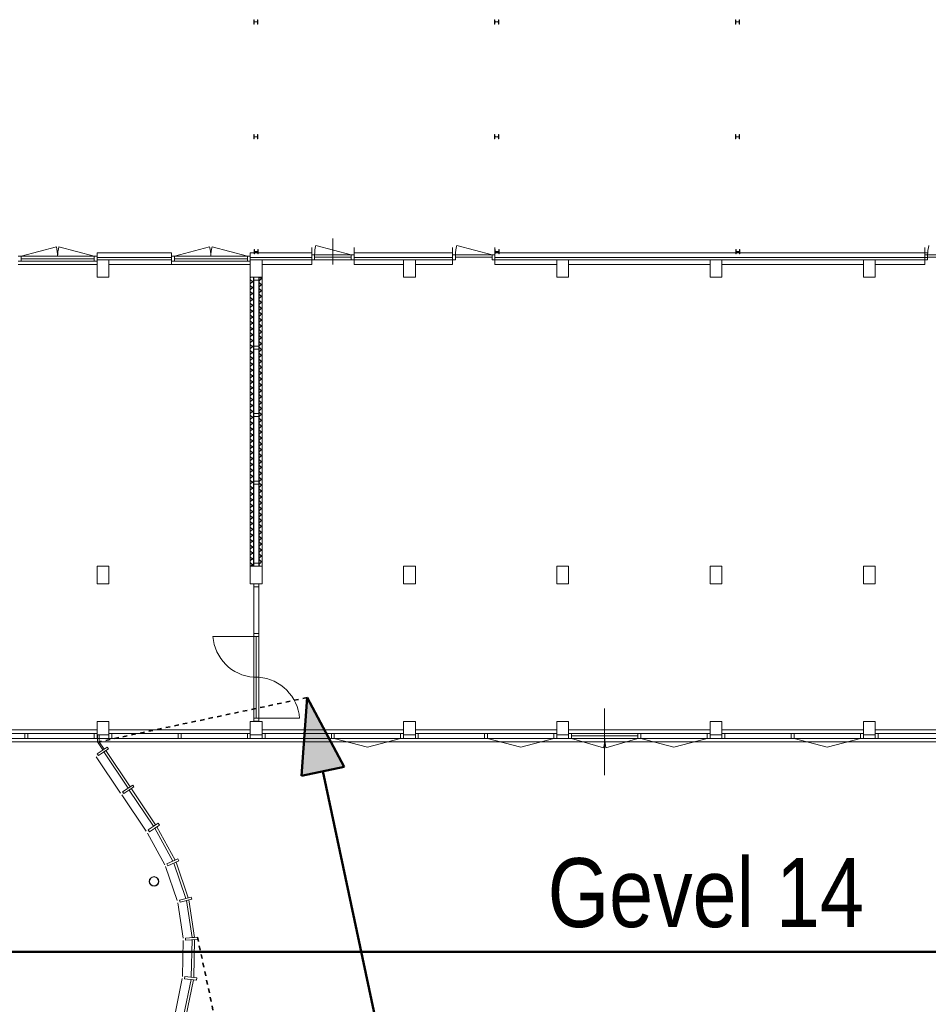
# Model space of a CAD drawing. Extents: x -59835 to 56084, y -767 to 223824.
# Tile 21 of 47: x -15304 to 5445, y 70652 to 93144. Entities that reach past the tile are written whole.
import ezdxf

# ---------------------------------------------------------------- set-up
doc = ezdxf.new("R2010")
doc.units = 0
doc.header["$MEASUREMENT"] = 0
doc.linetypes.add('DASHED', pattern=[200, 100, -100])
doc.layers.add('99 - SITUATIE', color=12, linetype='Continuous')

msp = doc.modelspace()

# ---------------------------------------------------------------- hatches: boundary and pattern name
at = {"layer": '99 - SITUATIE', "linetype": 'Continuous', "lineweight": 5}
msp.add_hatch(color=7, dxfattribs=at).paths.add_polyline_path([(-8739.375, 77658.1875), (-7891.0625, 76078.3125), (-8871.6875, 75869.9375)], flags=0)

# ---------------------------------------------------------------- linework, layer by layer
at = {"layer": '99 - SITUATIE', "color": 5, "linetype": 'Continuous', "lineweight": 5}
for points in [[(-9960.875, 93143.625), (-9960.875, 93043.625)], [(-9952.875, 93143.625), (-9960.875, 93143.625)], [(-9952.875, 93108.125), (-9952.875, 93143.625)], [(-9872.875, 93143.625), (-9872.875, 93108.125)], [(-9864.875, 93143.625), (-9872.875, 93143.625)], [(-9864.875, 93043.625), (-9864.875, 93143.625)], [(-4460.875, 93143.625), (-4460.875, 93043.625)], [(-4452.875, 93143.625), (-4460.875, 93143.625)], [(-4452.875, 93108.125), (-4452.875, 93143.625)], [(-4372.875, 93143.625), (-4372.875, 93108.125)], [(-4364.875, 93143.625), (-4372.875, 93143.625)], [(-4364.875, 93043.625), (-4364.875, 93143.625)], [(1039.125, 93143.625), (1039.125, 93043.625)], [(1047.125, 93143.625), (1039.125, 93143.625)], [(1047.125, 93108.125), (1047.125, 93143.625)], [(1127.125, 93143.625), (1127.125, 93108.125)], [(1135.125, 93143.625), (1127.125, 93143.625)], [(1135.125, 93043.625), (1135.125, 93143.625)], [(-9960.875, 93043.625), (-9952.875, 93043.625)], [(-9952.875, 93043.625), (-9952.875, 93079.125)], [(-9884.875, 93096.125), (-9940.875, 93096.125)], [(-9940.875, 93091.125), (-9884.875, 93091.125)], [(-9872.875, 93079.125), (-9872.875, 93043.625)], [(-9872.875, 93043.625), (-9864.875, 93043.625)], [(-4460.875, 93043.625), (-4452.875, 93043.625)], [(-4452.875, 93043.625), (-4452.875, 93079.125)], [(-4384.875, 93096.125), (-4440.875, 93096.125)], [(-4440.875, 93091.125), (-4384.875, 93091.125)], [(-4372.875, 93079.125), (-4372.875, 93043.625)], [(-4372.875, 93043.625), (-4364.875, 93043.625)], [(1039.125, 93043.625), (1047.125, 93043.625)], [(1047.125, 93043.625), (1047.125, 93079.125)], [(1115.125, 93096.125), (1059.125, 93096.125)], [(1059.125, 93091.125), (1115.125, 93091.125)], [(1127.125, 93079.125), (1127.125, 93043.625)], [(1127.125, 93043.625), (1135.125, 93043.625)], [(-9960.875, 90518.625), (-9960.875, 90418.625)], [(-9952.875, 90518.625), (-9960.875, 90518.625)], [(-9960.875, 90418.625), (-9952.875, 90418.625)], [(-9952.875, 90483.125), (-9952.875, 90518.625)], [(-9952.875, 90418.625), (-9952.875, 90454.125)], [(-9884.875, 90471.125), (-9940.875, 90471.125)], [(-9940.875, 90466.125), (-9884.875, 90466.125)], [(-9872.875, 90518.625), (-9872.875, 90483.125)], [(-9864.875, 90518.625), (-9872.875, 90518.625)], [(-9872.875, 90454.125), (-9872.875, 90418.625)], [(-9872.875, 90418.625), (-9864.875, 90418.625)], [(-9864.875, 90418.625), (-9864.875, 90518.625)], [(-4460.875, 90518.625), (-4460.875, 90418.625)], [(-4452.875, 90518.625), (-4460.875, 90518.625)], [(-4460.875, 90418.625), (-4452.875, 90418.625)], [(-4452.875, 90483.125), (-4452.875, 90518.625)], [(-4452.875, 90418.625), (-4452.875, 90454.125)], [(-4384.875, 90471.125), (-4440.875, 90471.125)], [(-4440.875, 90466.125), (-4384.875, 90466.125)], [(-4372.875, 90518.625), (-4372.875, 90483.125)], [(-4364.875, 90518.625), (-4372.875, 90518.625)], [(-4372.875, 90454.125), (-4372.875, 90418.625)], [(-4372.875, 90418.625), (-4364.875, 90418.625)], [(-4364.875, 90418.625), (-4364.875, 90518.625)], [(1039.125, 90518.625), (1039.125, 90418.625)], [(1047.125, 90518.625), (1039.125, 90518.625)], [(1039.125, 90418.625), (1047.125, 90418.625)], [(1047.125, 90483.125), (1047.125, 90518.625)], [(1047.125, 90418.625), (1047.125, 90454.125)], [(1115.125, 90471.125), (1059.125, 90471.125)], [(1059.125, 90466.125), (1115.125, 90466.125)], [(1127.125, 90518.625), (1127.125, 90483.125)], [(1135.125, 90518.625), (1127.125, 90518.625)], [(1127.125, 90454.125), (1127.125, 90418.625)], [(1127.125, 90418.625), (1135.125, 90418.625)], [(1135.125, 90418.625), (1135.125, 90518.625)], [(-15270.875, 87740.625), (-14466.25, 87956.25)], [(-13604.875, 87740.625), (-14409.5, 87956.25)], [(-11770.875, 87740.625), (-10966.25, 87956.25)], [(-10104.875, 87740.625), (-10909.5, 87956.25)], [(-7736.375, 87772.625), (-8541, 87988.25)], [(-8152.875, 87548.625), (-8152.875, 88144.6875)], [(-4517.875, 87772.625), (-5322.5, 87988.25)], [(-15270.875, 87740.625), (-15337.875, 87740.625)], [(-13604.875, 87740.625), (-15270.875, 87740.625)], [(-15270.875, 87740.625), (-15270.875, 87626.625)], [(-13537.875, 87740.625), (-13604.875, 87740.625)], [(-13604.875, 87740.625), (-13604.875, 87626.625)], [(-11837.875, 87818.625), (-13537.875, 87818.625)], [(-13537.875, 87818.625), (-13537.875, 87708.625)], [(-13537.875, 87740.625), (-13537.875, 87626.625)], [(-11837.875, 87708.625), (-11837.875, 87818.625)], [(-11770.875, 87740.625), (-11837.875, 87740.625)], [(-11837.875, 87740.625), (-11837.875, 87626.625)], [(-10104.875, 87740.625), (-11770.875, 87740.625)], [(-11770.875, 87740.625), (-11770.875, 87626.625)], [(-10037.875, 87740.625), (-10104.875, 87740.625)], [(-10104.875, 87740.625), (-10104.875, 87626.625)], [(-10037.875, 87818.625), (-10037.875, 87708.625)], [(-8636.375, 87818.625), (-10037.875, 87818.625)], [(-10037.875, 87740.625), (-10037.875, 87626.625)], [(-9950.875, 87893.625), (-9950.875, 87793.625)], [(-9942.875, 87893.625), (-9950.875, 87893.625)], [(-9950.875, 87793.625), (-9942.875, 87793.625)], [(-9942.875, 87858.125), (-9942.875, 87893.625)], [(-9942.875, 87793.625), (-9942.875, 87829.125)], [(-9874.875, 87846.125), (-9930.875, 87846.125)], [(-9930.875, 87841.125), (-9874.875, 87841.125)], [(-9862.875, 87893.625), (-9862.875, 87858.125)], [(-9854.875, 87893.625), (-9862.875, 87893.625)], [(-9862.875, 87829.125), (-9862.875, 87793.625)], [(-9862.875, 87793.625), (-9854.875, 87793.625)], [(-9854.875, 87793.625), (-9854.875, 87893.625)], [(-8636.375, 87548.625), (-8636.375, 87936.9375)], [(-8569.375, 87772.625), (-8636.375, 87772.625)], [(-8636.375, 87772.625), (-8636.375, 87658.625)], [(-8569.375, 87772.625), (-7736.375, 87772.625)], [(-8569.375, 87772.625), (-8569.375, 87658.625)], [(-7669.375, 87772.625), (-7736.375, 87772.625)], [(-7736.375, 87772.625), (-7736.375, 87658.625)], [(-7669.375, 87548.625), (-7669.375, 87936.9375)], [(-5417.875, 87818.625), (-7669.375, 87818.625)], [(-7669.375, 87772.625), (-7669.375, 87658.625)], [(-5417.875, 87548.625), (-5417.875, 87936.9375)], [(-5350.875, 87772.625), (-5417.875, 87772.625)], [(-5417.875, 87772.625), (-5417.875, 87658.625)], [(-5350.875, 87772.625), (-4517.875, 87772.625)], [(-5350.875, 87772.625), (-5350.875, 87658.625)], [(-4517.875, 87772.625), (-4517.875, 87658.625)], [(-4450.875, 87772.625), (-4517.875, 87772.625)], [(-4450.875, 87548.625), (-4450.875, 87936.9375)], [(-4450.875, 87893.625), (-4450.875, 87793.625)], [(-4442.875, 87893.625), (-4450.875, 87893.625)], [(5431.875, 87818.625), (-4450.875, 87818.625)], [(-4450.875, 87793.625), (-4442.875, 87793.625)], [(-4450.875, 87772.625), (-4450.875, 87658.625)], [(-4442.875, 87858.125), (-4442.875, 87893.625)], [(-4442.875, 87793.625), (-4442.875, 87829.125)], [(-4374.875, 87846.125), (-4430.875, 87846.125)], [(-4430.875, 87841.125), (-4374.875, 87841.125)], [(-4362.875, 87893.625), (-4362.875, 87858.125)], [(-4354.875, 87893.625), (-4362.875, 87893.625)], [(-4362.875, 87829.125), (-4362.875, 87793.625)], [(-4362.875, 87793.625), (-4354.875, 87793.625)], [(-4354.875, 87793.625), (-4354.875, 87893.625)], [(1049.125, 87893.625), (1049.125, 87793.625)], [(1057.125, 87893.625), (1049.125, 87893.625)], [(1049.125, 87793.625), (1057.125, 87793.625)], [(1057.125, 87858.125), (1057.125, 87893.625)], [(1057.125, 87793.625), (1057.125, 87829.125)], [(1125.125, 87846.125), (1069.125, 87846.125)], [(1069.125, 87841.125), (1125.125, 87841.125)], [(1137.125, 87893.625), (1137.125, 87858.125)], [(1145.125, 87893.625), (1137.125, 87893.625)], [(1137.125, 87829.125), (1137.125, 87793.625)], [(1137.125, 87793.625), (1145.125, 87793.625)], [(1145.125, 87793.625), (1145.125, 87893.625)], [(5363.625, 87548.625), (5363.625, 87936.9375)], [(5430.625, 87772.625), (5363.625, 87772.625)], [(5363.625, 87772.625), (5363.625, 87658.625)], [(5430.625, 87772.625), (5430.625, 87658.625)], [(5430.625, 87772.625), (6263.625, 87772.625)], [(-15337.875, 87626.625), (-15270.875, 87626.625)], [(-15337.875, 87548.625), (-13537.875, 87548.625)], [(-13604.875, 87683.625), (-15270.875, 87683.625)], [(-13604.875, 87626.625), (-15270.875, 87626.625)], [(-13604.875, 87626.625), (-13537.875, 87626.625)], [(-13537.875, 87708.625), (-11837.875, 87708.625)], [(-13537.875, 87258.625), (-13537.875, 87658.625)], [(-13537.875, 87658.625), (-13267.875, 87658.625)], [(-13267.875, 87658.625), (-11837.875, 87658.625)], [(-13267.875, 87548.625), (-13267.875, 87658.625)], [(-13267.875, 87658.625), (-13267.875, 87258.625)], [(-11837.875, 87548.625), (-13267.875, 87548.625)], [(-11837.875, 87658.625), (-11837.875, 87548.625)], [(-11837.875, 87626.625), (-11770.875, 87626.625)], [(-11837.875, 87548.625), (-10037.875, 87548.625)], [(-10104.875, 87683.625), (-11770.875, 87683.625)], [(-10104.875, 87626.625), (-11770.875, 87626.625)], [(-10104.875, 87626.625), (-10037.875, 87626.625)], [(-10037.875, 87708.625), (-8636.375, 87708.625)], [(-10037.875, 87258.625), (-10037.875, 87658.625)], [(-10037.875, 87658.625), (-9767.875, 87658.625)], [(-9767.875, 87658.625), (-6537.875, 87658.625)], [(-9767.875, 87548.625), (-9767.875, 87658.625)], [(-9767.875, 87658.625), (-9767.875, 87258.625)], [(-8636.375, 87548.625), (-9767.875, 87548.625)], [(-8636.375, 87658.625), (-8569.375, 87658.625)], [(-7736.375, 87715.625), (-8569.375, 87715.625)], [(-7736.375, 87658.625), (-7669.375, 87658.625)], [(-7669.375, 87708.625), (-5417.875, 87708.625)], [(-6537.875, 87548.625), (-7669.375, 87548.625)], [(-6537.875, 87658.625), (-6537.875, 87548.625)], [(-6537.875, 87258.625), (-6537.875, 87658.625)], [(-6537.875, 87658.625), (-6267.875, 87658.625)], [(-6267.875, 87658.625), (-5417.875, 87658.625)], [(-6267.875, 87548.625), (-6267.875, 87658.625)], [(-6267.875, 87658.625), (-6267.875, 87258.625)], [(-5417.875, 87548.625), (-6267.875, 87548.625)], [(-5417.875, 87658.625), (-5350.875, 87658.625)], [(-4517.875, 87715.625), (-5350.875, 87715.625)], [(-4517.875, 87658.625), (-4450.875, 87658.625)], [(-4450.875, 87708.625), (5430.625, 87708.625)], [(-4450.875, 87658.625), (-3037.875, 87658.625)], [(-3037.875, 87548.625), (-4450.875, 87548.625)], [(-3037.875, 87658.625), (-3037.875, 87548.625)], [(-3037.875, 87258.625), (-3037.875, 87658.625)], [(-3037.875, 87658.625), (-2767.875, 87658.625)], [(-2767.875, 87658.625), (462.125, 87658.625)], [(-2767.875, 87548.625), (-2767.875, 87658.625)], [(-2767.875, 87658.625), (-2767.875, 87258.625)], [(462.125, 87548.625), (-2767.875, 87548.625)], [(462.125, 87658.625), (462.125, 87548.625)], [(462.125, 87258.625), (462.125, 87658.625)], [(462.125, 87658.625), (732.125, 87658.625)], [(732.125, 87658.625), (3962.125, 87658.625)], [(732.125, 87548.625), (732.125, 87658.625)], [(732.125, 87658.625), (732.125, 87258.625)], [(3962.125, 87548.625), (732.125, 87548.625)], [(3962.125, 87658.625), (3962.125, 87548.625)], [(3962.125, 87258.625), (3962.125, 87658.625)], [(3962.125, 87658.625), (4232.125, 87658.625)], [(4232.125, 87658.625), (5430.625, 87658.625)], [(4232.125, 87548.625), (4232.125, 87658.625)], [(4232.125, 87658.625), (4232.125, 87258.625)], [(5363.625, 87548.625), (4232.125, 87548.625)], [(5363.625, 87658.625), (5430.625, 87658.625)], [(6263.625, 87715.625), (5430.625, 87715.625)], [(-13267.875, 87258.625), (-13537.875, 87258.625)], [(-9767.875, 87258.625), (-10037.875, 87258.625)], [(-10037.875, 87258.625), (-9967.875, 87258.625)], [(-10037.875, 80658.625), (-10037.875, 87258.625)], [(-10037.875, 87244.9375), (-10024.125, 87258.625)], [(-9967.875, 87136.9375), (-10037.875, 87206.9375)], [(-10037.875, 87110.1875), (-9967.875, 87180.1875)], [(-9967.875, 87002.1875), (-10037.875, 87072.1875)], [(-10037.875, 86975.5), (-9967.875, 87045.5)], [(-9967.875, 87258.625), (-9967.875, 80658.625)], [(-9959.875, 87258.625), (-9959.875, 87191.625)], [(-9845.875, 87258.625), (-9959.875, 87258.625)], [(-9959.875, 87191.625), (-9959.875, 85685.125)], [(-9845.875, 87191.625), (-9959.875, 87191.625)], [(-9845.875, 87191.625), (-9845.875, 87258.625)], [(-9845.875, 87191.625), (-9845.875, 85685.125)], [(-9837.875, 87258.625), (-9837.875, 80658.625)], [(-9767.875, 87258.625), (-9837.875, 87258.625)], [(-9837.875, 87175.5), (-9767.875, 87245.5)], [(-9767.875, 87071.625), (-9837.875, 87141.625)], [(-9837.875, 87040.8125), (-9767.875, 87110.8125)], [(-9767.875, 87206.3125), (-9820.125, 87258.625)], [(-9767.875, 80658.625), (-9767.875, 87258.625)], [(-6267.875, 87258.625), (-6537.875, 87258.625)], [(-2767.875, 87258.625), (-3037.875, 87258.625)], [(732.125, 87258.625), (462.125, 87258.625)], [(4232.125, 87258.625), (3962.125, 87258.625)], [(-9967.875, 86867.5), (-10037.875, 86937.5)], [(-10037.875, 86840.8125), (-9967.875, 86910.8125)], [(-9767.875, 86936.9375), (-9837.875, 87006.9375)], [(-9837.875, 86906.0625), (-9767.875, 86976.0625)], [(-9767.875, 86802.1875), (-9837.875, 86872.1875)], [(-9837.875, 86771.375), (-9767.875, 86841.375)], [(-9967.875, 86732.8125), (-10037.875, 86802.8125)], [(-10037.875, 86706.0625), (-9967.875, 86776.0625)], [(-9967.875, 86598.125), (-10037.875, 86668.125)], [(-10037.875, 86571.375), (-9967.875, 86641.375)], [(-9767.875, 86667.5), (-9837.875, 86737.5)], [(-9837.875, 86636.6875), (-9767.875, 86706.6875)], [(-9767.875, 86532.8125), (-9837.875, 86602.8125)], [(-9967.875, 86463.4375), (-10037.875, 86533.4375)], [(-10037.875, 86436.6875), (-9967.875, 86506.6875)], [(-9967.875, 86328.6875), (-10037.875, 86398.6875)], [(-10037.875, 86302), (-9967.875, 86372)], [(-9837.875, 86502), (-9767.875, 86572)], [(-9767.875, 86398.125), (-9837.875, 86468.125)], [(-9837.875, 86367.25), (-9767.875, 86437.25)], [(-9967.875, 86194), (-10037.875, 86264)], [(-10037.875, 86167.25), (-9967.875, 86237.25)], [(-9767.875, 86263.4375), (-9837.875, 86333.4375)], [(-9837.875, 86232.5625), (-9767.875, 86302.5625)], [(-9767.875, 86128.6875), (-9837.875, 86198.6875)], [(-9837.875, 86097.875), (-9767.875, 86167.875)], [(-9967.875, 86059.3125), (-10037.875, 86129.3125)], [(-10037.875, 86032.5625), (-9967.875, 86102.5625)], [(-9967.875, 85924.5625), (-10037.875, 85994.5625)], [(-10037.875, 85897.875), (-9967.875, 85967.875)], [(-9767.875, 85994), (-9837.875, 86064)], [(-9837.875, 85963.1875), (-9767.875, 86033.1875)], [(-9767.875, 85859.3125), (-9837.875, 85929.3125)], [(-9967.875, 85789.875), (-10037.875, 85859.875)], [(-10037.875, 85763.1875), (-9967.875, 85833.1875)], [(-9967.875, 85655.1875), (-10037.875, 85725.1875)], [(-10037.875, 85628.4375), (-9967.875, 85698.4375)], [(-9837.875, 85828.4375), (-9767.875, 85898.4375)], [(-9767.875, 85724.5625), (-9837.875, 85794.5625)], [(-9837.875, 85693.75), (-9767.875, 85763.75)], [(-9967.875, 85520.5), (-10037.875, 85590.5)], [(-10037.875, 85493.75), (-9967.875, 85563.75)], [(-9959.875, 85685.125), (-9959.875, 85618.125)], [(-9845.875, 85685.125), (-9959.875, 85685.125)], [(-9959.875, 85618.125), (-9959.875, 84145.125)], [(-9845.875, 85618.125), (-9959.875, 85618.125)], [(-9845.875, 85618.125), (-9845.875, 85685.125)], [(-9845.875, 85618.125), (-9845.875, 84145.125)], [(-9767.875, 85589.875), (-9837.875, 85659.875)], [(-9837.875, 85559.0625), (-9767.875, 85629.0625)], [(-9767.875, 85455.1875), (-9837.875, 85525.1875)], [(-9837.875, 85424.3125), (-9767.875, 85494.3125)], [(-9967.875, 85385.75), (-10037.875, 85455.75)], [(-10037.875, 85359.0625), (-9967.875, 85429.0625)], [(-9967.875, 85251.0625), (-10037.875, 85321.0625)], [(-10037.875, 85224.3125), (-9967.875, 85294.3125)], [(-9767.875, 85320.5), (-9837.875, 85390.5)], [(-9837.875, 85289.625), (-9767.875, 85359.625)], [(-9767.875, 85185.75), (-9837.875, 85255.75)], [(-9967.875, 85116.375), (-10037.875, 85186.375)], [(-10037.875, 85089.625), (-9967.875, 85159.625)], [(-9967.875, 84981.6875), (-10037.875, 85051.6875)], [(-10037.875, 84954.9375), (-9967.875, 85024.9375)], [(-9837.875, 85154.9375), (-9767.875, 85224.9375)], [(-9767.875, 85051.0625), (-9837.875, 85121.0625)], [(-9837.875, 85020.25), (-9767.875, 85090.25)], [(-9967.875, 84846.9375), (-10037.875, 84916.9375)], [(-10037.875, 84820.25), (-9967.875, 84890.25)], [(-9767.875, 84916.375), (-9837.875, 84986.375)], [(-9837.875, 84885.5625), (-9767.875, 84955.5625)], [(-9767.875, 84781.6875), (-9837.875, 84851.6875)], [(-9837.875, 84750.8125), (-9767.875, 84820.8125)], [(-9967.875, 84712.25), (-10037.875, 84782.25)], [(-10037.875, 84685.5625), (-9967.875, 84755.5625)], [(-9967.875, 84577.5625), (-10037.875, 84647.5625)], [(-10037.875, 84550.8125), (-9967.875, 84620.8125)], [(-9767.875, 84646.9375), (-9837.875, 84716.9375)], [(-9837.875, 84616.125), (-9767.875, 84686.125)], [(-9767.875, 84512.25), (-9837.875, 84582.25)], [(-9967.875, 84442.8125), (-10037.875, 84512.8125)], [(-10037.875, 84416.125), (-9967.875, 84486.125)], [(-9967.875, 84308.125), (-10037.875, 84378.125)], [(-10037.875, 84281.4375), (-9967.875, 84351.4375)], [(-9837.875, 84481.4375), (-9767.875, 84551.4375)], [(-9767.875, 84377.5625), (-9837.875, 84447.5625)], [(-9837.875, 84346.6875), (-9767.875, 84416.6875)], [(-9967.875, 84173.4375), (-10037.875, 84243.4375)], [(-10037.875, 84146.6875), (-9967.875, 84216.6875)], [(-9959.875, 84145.125), (-9959.875, 84078.125)], [(-9845.875, 84145.125), (-9959.875, 84145.125)], [(-9845.875, 84078.125), (-9845.875, 84145.125)], [(-9767.875, 84242.8125), (-9837.875, 84312.8125)], [(-9837.875, 84212), (-9767.875, 84282)], [(-9767.875, 84108.125), (-9837.875, 84178.125)], [(-9837.875, 84077.3125), (-9767.875, 84147.3125)], [(-9967.875, 84038.75), (-10037.875, 84108.75)], [(-10037.875, 84012), (-9967.875, 84082)], [(-9967.875, 83904.0625), (-10037.875, 83974.0625)], [(-10037.875, 83877.3125), (-9967.875, 83947.3125)], [(-9959.875, 84078.125), (-9959.875, 82599.125)], [(-9845.875, 84078.125), (-9959.875, 84078.125)], [(-9845.875, 84078.125), (-9845.875, 82599.125)], [(-9767.875, 83973.4375), (-9837.875, 84043.4375)], [(-9837.875, 83942.625), (-9767.875, 84012.625)], [(-9767.875, 83838.75), (-9837.875, 83908.75)], [(-9967.875, 83769.3125), (-10037.875, 83839.3125)], [(-10037.875, 83742.625), (-9967.875, 83812.625)], [(-9967.875, 83634.625), (-10037.875, 83704.625)], [(-10037.875, 83607.875), (-9967.875, 83677.875)], [(-9837.875, 83807.875), (-9767.875, 83877.875)], [(-9767.875, 83704.0625), (-9837.875, 83774.0625)], [(-9837.875, 83673.1875), (-9767.875, 83743.1875)], [(-9967.875, 83499.9375), (-10037.875, 83569.9375)], [(-10037.875, 83473.1875), (-9967.875, 83543.1875)], [(-9767.875, 83569.3125), (-9837.875, 83639.3125)], [(-9837.875, 83538.5), (-9767.875, 83608.5)], [(-9767.875, 83434.625), (-9837.875, 83504.625)], [(-9837.875, 83403.8125), (-9767.875, 83473.8125)], [(-9967.875, 83365.1875), (-10037.875, 83435.1875)], [(-10037.875, 83338.5), (-9967.875, 83408.5)], [(-9967.875, 83230.5), (-10037.875, 83300.5)], [(-10037.875, 83203.8125), (-9967.875, 83273.8125)], [(-9767.875, 83299.9375), (-9837.875, 83369.9375)], [(-9837.875, 83269.0625), (-9767.875, 83339.0625)], [(-9767.875, 83165.1875), (-9837.875, 83235.1875)], [(-9967.875, 83095.8125), (-10037.875, 83165.8125)], [(-10037.875, 83069.0625), (-9967.875, 83139.0625)], [(-9967.875, 82961.125), (-10037.875, 83031.125)], [(-10037.875, 82934.375), (-9967.875, 83004.375)], [(-9837.875, 83134.375), (-9767.875, 83204.375)], [(-9767.875, 83030.5), (-9837.875, 83100.5)], [(-9837.875, 82999.6875), (-9767.875, 83069.6875)], [(-9967.875, 82826.375), (-10037.875, 82896.375)], [(-10037.875, 82799.6875), (-9967.875, 82869.6875)], [(-9767.875, 82895.8125), (-9837.875, 82965.8125)], [(-9837.875, 82865), (-9767.875, 82935)], [(-9767.875, 82761.125), (-9837.875, 82831.125)], [(-9837.875, 82730.25), (-9767.875, 82800.25)], [(-9967.875, 82691.6875), (-10037.875, 82761.6875)], [(-10037.875, 82665), (-9967.875, 82735)], [(-9967.875, 82557), (-10037.875, 82627)], [(-10037.875, 82530.25), (-9967.875, 82600.25)], [(-9959.875, 82599.125), (-9959.875, 82532.125)], [(-9845.875, 82599.125), (-9959.875, 82599.125)], [(-9845.875, 82532.125), (-9845.875, 82599.125)], [(-9767.875, 82626.375), (-9837.875, 82696.375)], [(-9837.875, 82595.5625), (-9767.875, 82665.5625)], [(-9767.875, 82491.6875), (-9837.875, 82561.6875)], [(-9967.875, 82422.3125), (-10037.875, 82492.3125)], [(-10037.875, 82395.5625), (-9967.875, 82465.5625)], [(-9967.875, 82287.5625), (-10037.875, 82357.5625)], [(-10037.875, 82260.875), (-9967.875, 82330.875)], [(-9959.875, 82532.125), (-9959.875, 80725.625)], [(-9845.875, 82532.125), (-9959.875, 82532.125)], [(-9845.875, 82532.125), (-9845.875, 80725.625)], [(-9837.875, 82460.875), (-9767.875, 82530.875)], [(-9767.875, 82357), (-9837.875, 82427)], [(-9837.875, 82326.1875), (-9767.875, 82396.1875)], [(-9967.875, 82152.875), (-10037.875, 82222.875)], [(-10037.875, 82126.1875), (-9967.875, 82196.1875)], [(-9767.875, 82222.3125), (-9837.875, 82292.3125)], [(-9837.875, 82191.4375), (-9767.875, 82261.4375)], [(-9767.875, 82087.5625), (-9837.875, 82157.5625)], [(-9837.875, 82056.75), (-9767.875, 82126.75)], [(-9967.875, 82018.1875), (-10037.875, 82088.1875)], [(-10037.875, 81991.4375), (-9967.875, 82061.4375)], [(-9967.875, 81883.5), (-10037.875, 81953.5)], [(-10037.875, 81856.75), (-9967.875, 81926.75)], [(-9767.875, 81952.875), (-9837.875, 82022.875)], [(-9837.875, 81922.0625), (-9767.875, 81992.0625)], [(-9767.875, 81818.1875), (-9837.875, 81888.1875)], [(-9967.875, 81748.75), (-10037.875, 81818.75)], [(-10037.875, 81722.0625), (-9967.875, 81792.0625)], [(-9967.875, 81614.0625), (-10037.875, 81684.0625)], [(-10037.875, 81587.3125), (-9967.875, 81657.3125)], [(-9837.875, 81787.3125), (-9767.875, 81857.3125)], [(-9767.875, 81683.5), (-9837.875, 81753.5)], [(-9837.875, 81652.625), (-9767.875, 81722.625)], [(-9967.875, 81479.375), (-10037.875, 81549.375)], [(-10037.875, 81452.625), (-9967.875, 81522.625)], [(-9767.875, 81548.75), (-9837.875, 81618.75)], [(-9837.875, 81517.9375), (-9767.875, 81587.9375)], [(-9767.875, 81414.0625), (-9837.875, 81484.0625)], [(-9837.875, 81383.25), (-9767.875, 81453.25)], [(-9967.875, 81344.6875), (-10037.875, 81414.6875)], [(-10037.875, 81317.9375), (-9967.875, 81387.9375)], [(-9967.875, 81209.9375), (-10037.875, 81279.9375)], [(-10037.875, 81183.25), (-9967.875, 81253.25)], [(-9767.875, 81279.375), (-9837.875, 81349.375)], [(-9837.875, 81248.5625), (-9767.875, 81318.5625)], [(-9767.875, 81144.6875), (-9837.875, 81214.6875)], [(-9967.875, 81075.25), (-10037.875, 81145.25)], [(-10037.875, 81048.5625), (-9967.875, 81118.5625)], [(-9967.875, 80940.5625), (-10037.875, 81010.5625)], [(-10037.875, 80913.8125), (-9967.875, 80983.8125)], [(-9837.875, 81113.8125), (-9767.875, 81183.8125)], [(-9767.875, 81009.9375), (-9837.875, 81079.9375)], [(-9837.875, 80979.125), (-9767.875, 81049.125)], [(-9967.875, 80805.8125), (-10037.875, 80875.8125)], [(-10037.875, 80779.125), (-9967.875, 80849.125)], [(-9767.875, 80875.25), (-9837.875, 80945.25)], [(-9837.875, 80844.4375), (-9767.875, 80914.4375)], [(-9767.875, 80740.5625), (-9837.875, 80810.5625)], [(-9837.875, 80709.6875), (-9767.875, 80779.6875)], [(-13537.875, 80258.625), (-13537.875, 80658.625)], [(-13537.875, 80658.625), (-13267.875, 80658.625)], [(-13267.875, 80658.625), (-13267.875, 80258.625)], [(-9967.875, 80671.125), (-10037.875, 80741.125)], [(-10037.875, 80258.625), (-10037.875, 80658.625)], [(-10037.875, 80658.625), (-9767.875, 80658.625)], [(-9967.875, 80658.625), (-10037.875, 80658.625)], [(-10023.625, 80658.625), (-9967.875, 80714.4375)], [(-9959.875, 80725.625), (-9959.875, 80658.625)], [(-9845.875, 80725.625), (-9959.875, 80725.625)], [(-9845.875, 80658.625), (-9959.875, 80658.625)], [(-9845.875, 80658.625), (-9845.875, 80725.625)], [(-9820.625, 80658.625), (-9837.875, 80675.8125)], [(-9837.875, 80658.625), (-9767.875, 80658.625)], [(-9767.875, 80658.625), (-9767.875, 80258.625)], [(-6537.875, 80258.625), (-6537.875, 80658.625)], [(-6537.875, 80658.625), (-6267.875, 80658.625)], [(-6267.875, 80658.625), (-6267.875, 80258.625)], [(-3037.875, 80258.625), (-3037.875, 80658.625)], [(-3037.875, 80658.625), (-2767.875, 80658.625)], [(-2767.875, 80658.625), (-2767.875, 80258.625)], [(462.125, 80258.625), (462.125, 80658.625)], [(462.125, 80658.625), (732.125, 80658.625)], [(732.125, 80658.625), (732.125, 80258.625)], [(3962.125, 80258.625), (3962.125, 80658.625)], [(3962.125, 80658.625), (4232.125, 80658.625)], [(4232.125, 80658.625), (4232.125, 80258.625)], [(-13267.875, 80258.625), (-13537.875, 80258.625)], [(-9767.875, 80258.625), (-10037.875, 80258.625)], [(-9959.875, 80191.625), (-9959.875, 80258.625)], [(-9959.875, 80258.625), (-9845.875, 80258.625)], [(-9845.875, 80191.625), (-9959.875, 80191.625)], [(-9959.875, 79121.625), (-9959.875, 80191.625)], [(-9959.875, 80191.625), (-9845.875, 80191.625)], [(-9845.875, 80258.625), (-9845.875, 80191.625)], [(-9845.875, 80191.625), (-9845.875, 79121.625)], [(-6267.875, 80258.625), (-6537.875, 80258.625)], [(-2767.875, 80258.625), (-3037.875, 80258.625)], [(732.125, 80258.625), (462.125, 80258.625)], [(4232.125, 80258.625), (3962.125, 80258.625)], [(-9959.875, 79054.625), (-10892.875, 79054.625)], [(-9959.875, 79054.625), (-9959.875, 79121.625)], [(-9959.875, 79121.625), (-9845.875, 79121.625)], [(-9845.875, 79121.625), (-9959.875, 79121.625)], [(-9845.875, 79054.625), (-9959.875, 79054.625)], [(-9959.875, 79054.625), (-9959.875, 77188.625)], [(-9902.875, 79054.625), (-9902.875, 77188.625)], [(-9845.875, 79121.625), (-9845.875, 79054.625)], [(-9845.875, 77188.625), (-9845.875, 79054.625)], [(-9959.875, 78121.625), (-9845.875, 78121.625)], [(-1947.25, 76648.625), (-1947.25, 77409.6875)], [(-1947.25, 77409.6875), (-1947.25, 75889)], [(-9959.875, 77121.625), (-9959.875, 77188.625)], [(-9959.875, 77188.625), (-9845.875, 77188.625)], [(-9845.875, 77188.625), (-8912.875, 77188.625)], [(-9845.875, 77188.625), (-9845.875, 77121.625)], [(-13537.875, 77108.625), (-13537.875, 76808.625)], [(-13267.875, 77108.625), (-13537.875, 77108.625)], [(-13267.875, 76808.625), (-13267.875, 77108.625)], [(-10037.875, 77108.625), (-10037.875, 76808.625)], [(-9767.875, 77108.625), (-10037.875, 77108.625)], [(-9845.875, 77121.625), (-9959.875, 77121.625)], [(-9767.875, 76808.625), (-9767.875, 77108.625)], [(-6537.875, 77108.625), (-6537.875, 76808.625)], [(-6267.875, 77108.625), (-6537.875, 77108.625)], [(-6267.875, 76808.625), (-6267.875, 77108.625)], [(-3037.875, 77108.625), (-3037.875, 76808.625)], [(-2767.875, 77108.625), (-3037.875, 77108.625)], [(-2767.875, 76808.625), (-2767.875, 77108.625)], [(462.125, 77108.625), (462.125, 76808.625)], [(732.125, 77108.625), (462.125, 77108.625)], [(732.125, 76808.625), (732.125, 77108.625)], [(3962.125, 77108.625), (3962.125, 76808.625)], [(4232.125, 77108.625), (3962.125, 77108.625)], [(4232.125, 76808.625), (4232.125, 77108.625)], [(-16767.875, 76918.625), (-13537.875, 76918.625)], [(-15186.375, 76840.625), (-16700.875, 76840.625)], [(-15186.375, 76726.625), (-16700.875, 76726.625)], [(-15119.375, 76840.625), (-15186.375, 76840.625)], [(-15186.375, 76840.625), (-15186.375, 76726.625)], [(-15186.375, 76726.625), (-15119.375, 76726.625)], [(-13604.875, 76840.625), (-15119.375, 76840.625)], [(-15119.375, 76840.625), (-15119.375, 76726.625)], [(-13525.125, 76726.625), (-15119.375, 76726.625)], [(-13537.875, 76840.625), (-13604.875, 76840.625)], [(-13604.875, 76840.625), (-13604.875, 76726.625)], [(-13604.875, 76726.625), (-13537.875, 76726.625)], [(-13537.875, 76840.625), (-13537.875, 76726.625)], [(-13537.875, 76808.625), (-13267.875, 76808.625)], [(-13525.125, 76808.625), (-13525.125, 76648.625)], [(-13489, 76808.625), (-13525.125, 76808.625)], [(-13267.875, 76726.625), (-13525.125, 76726.625)], [(-13489, 76648.625), (-13489, 76808.625)], [(-13267.875, 76918.625), (-10037.875, 76918.625)], [(-13200.875, 76840.625), (-13267.875, 76840.625)], [(-13267.875, 76840.625), (-13267.875, 76726.625)], [(-13267.875, 76726.625), (-13200.875, 76726.625)], [(-11686.375, 76840.625), (-13200.875, 76840.625)], [(-13200.875, 76840.625), (-13200.875, 76726.625)], [(-11686.375, 76726.625), (-13200.875, 76726.625)], [(-11619.375, 76840.625), (-11686.375, 76840.625)], [(-11686.375, 76840.625), (-11686.375, 76726.625)], [(-11686.375, 76726.625), (-11619.375, 76726.625)], [(-10104.875, 76840.625), (-11619.375, 76840.625)], [(-11619.375, 76840.625), (-11619.375, 76726.625)], [(-9767.875, 76726.625), (-11619.375, 76726.625)], [(-10037.875, 76840.625), (-10104.875, 76840.625)], [(-10104.875, 76840.625), (-10104.875, 76726.625)], [(-10104.875, 76726.625), (-10037.875, 76726.625)], [(-10037.875, 76840.625), (-10037.875, 76726.625)], [(-10037.875, 76808.625), (-9767.875, 76808.625)], [(-9767.875, 76918.625), (-6537.875, 76918.625)], [(-9700.875, 76840.625), (-9767.875, 76840.625)], [(-9767.875, 76840.625), (-9767.875, 76726.625)], [(-9767.875, 76726.625), (-9700.875, 76726.625)], [(-8186.375, 76840.625), (-9700.875, 76840.625)], [(-9700.875, 76840.625), (-9700.875, 76726.625)], [(-8186.375, 76726.625), (-9700.875, 76726.625)], [(-8119.375, 76840.625), (-8186.375, 76840.625)], [(-8186.375, 76840.625), (-8186.375, 76726.625)], [(-8186.375, 76726.625), (-8119.375, 76726.625)], [(-6604.875, 76840.625), (-8119.375, 76840.625)], [(-8119.375, 76840.625), (-8119.375, 76726.625)], [(-6267.875, 76726.625), (-8119.375, 76726.625)], [(-8119.375, 76726.625), (-7362.125, 76529.25)], [(-7362.125, 76529.25), (-6604.875, 76726.625)], [(-6537.875, 76840.625), (-6604.875, 76840.625)], [(-6604.875, 76840.625), (-6604.875, 76726.625)], [(-6604.875, 76726.625), (-6537.875, 76726.625)], [(-6537.875, 76840.625), (-6537.875, 76726.625)], [(-6537.875, 76808.625), (-6267.875, 76808.625)], [(-6267.875, 76918.625), (-3037.875, 76918.625)], [(-6200.875, 76840.625), (-6267.875, 76840.625)], [(-6267.875, 76840.625), (-6267.875, 76726.625)], [(-6267.875, 76726.625), (-6200.875, 76726.625)], [(-4686.375, 76840.625), (-6200.875, 76840.625)], [(-6200.875, 76840.625), (-6200.875, 76726.625)], [(-4686.375, 76726.625), (-6200.875, 76726.625)], [(-4619.375, 76840.625), (-4686.375, 76840.625)], [(-4686.375, 76840.625), (-4686.375, 76726.625)], [(-4686.375, 76726.625), (-4619.375, 76726.625)], [(-3104.875, 76840.625), (-4619.375, 76840.625)], [(-4619.375, 76840.625), (-4619.375, 76726.625)], [(-2767.875, 76726.625), (-4619.375, 76726.625)], [(-4619.375, 76726.625), (-3862.125, 76529.25)], [(-3862.125, 76529.25), (-3104.875, 76726.625)], [(-3037.875, 76840.625), (-3104.875, 76840.625)], [(-3104.875, 76840.625), (-3104.875, 76726.625)], [(-3104.875, 76726.625), (-3037.875, 76726.625)], [(-3037.875, 76840.625), (-3037.875, 76726.625)], [(-3037.875, 76808.625), (-2767.875, 76808.625)], [(-2767.875, 76918.625), (462.125, 76918.625)], [(-2700.875, 76840.625), (-2767.875, 76840.625)], [(-2767.875, 76840.625), (-2767.875, 76726.625)], [(-2767.875, 76726.625), (-2700.875, 76726.625)], [(-1186.375, 76840.625), (-2700.875, 76840.625)], [(-2700.875, 76840.625), (-2700.875, 76726.625)], [(-2700.875, 76783.625), (-1186.375, 76783.625)], [(-1186.375, 76726.625), (-2700.875, 76726.625)], [(-2700.875, 76726.625), (-1972, 76511.0625)], [(-1186.375, 76726.625), (-1915.25, 76511.0625)], [(-1119.375, 76840.625), (-1186.375, 76840.625)], [(-1186.375, 76840.625), (-1186.375, 76726.625)], [(-1186.375, 76726.625), (-1119.375, 76726.625)], [(395.125, 76840.625), (-1119.375, 76840.625)], [(-1119.375, 76840.625), (-1119.375, 76726.625)], [(732.125, 76726.625), (-1119.375, 76726.625)], [(-1119.375, 76726.625), (-362.125, 76529.25)], [(-362.125, 76529.25), (395.125, 76726.625)], [(462.125, 76840.625), (395.125, 76840.625)], [(395.125, 76840.625), (395.125, 76726.625)], [(395.125, 76726.625), (462.125, 76726.625)], [(462.125, 76840.625), (462.125, 76726.625)], [(462.125, 76808.625), (732.125, 76808.625)], [(732.125, 76918.625), (3962.125, 76918.625)], [(799.125, 76840.625), (732.125, 76840.625)], [(732.125, 76840.625), (732.125, 76726.625)], [(732.125, 76726.625), (799.125, 76726.625)], [(2313.625, 76840.625), (799.125, 76840.625)], [(799.125, 76840.625), (799.125, 76726.625)], [(2313.625, 76726.625), (799.125, 76726.625)], [(2380.625, 76840.625), (2313.625, 76840.625)], [(2313.625, 76840.625), (2313.625, 76726.625)], [(2313.625, 76726.625), (2380.625, 76726.625)], [(3895.125, 76840.625), (2380.625, 76840.625)], [(2380.625, 76840.625), (2380.625, 76726.625)], [(4232.125, 76726.625), (2380.625, 76726.625)], [(2380.625, 76726.625), (3137.875, 76529.25)], [(3137.875, 76529.25), (3895.125, 76726.625)], [(3962.125, 76840.625), (3895.125, 76840.625)], [(3895.125, 76840.625), (3895.125, 76726.625)], [(3895.125, 76726.625), (3962.125, 76726.625)], [(3962.125, 76840.625), (3962.125, 76726.625)], [(3962.125, 76808.625), (4232.125, 76808.625)], [(4232.125, 76918.625), (7462.125, 76918.625)], [(4299.125, 76840.625), (4232.125, 76840.625)], [(4232.125, 76840.625), (4232.125, 76726.625)], [(4232.125, 76726.625), (4299.125, 76726.625)], [(5813.625, 76840.625), (4299.125, 76840.625)], [(4299.125, 76840.625), (4299.125, 76726.625)], [(5813.625, 76726.625), (4299.125, 76726.625)], [(-17037.875, 76648.625), (-13489, 76648.625)], [(-13307.625, 76528.25), (-13536.25, 76375.4375)], [(-13525.125, 76648.625), (-13402.125, 76465.125)], [(-13508.5, 76333.875), (-13279.875, 76486.6875)], [(-13377.25, 76481.75), (-13489, 76648.625)], [(-13489, 76648.625), (25052.125, 76648.625)], [(-13402.125, 76465.125), (-13377.25, 76481.75)], [(-13279.875, 76486.6875), (-13307.625, 76528.25)], [(-13554.25, 76303.3125), (-12999.1875, 75475.3125)], [(-13536.25, 76375.4375), (-13508.5, 76333.875)], [(-13383.75, 76417.25), (-13337.875, 76447.6875)], [(-12828.625, 75589.125), (-13383.75, 76417.25)], [(-13337.875, 76447.6875), (-12782.75, 75619.5625)], [(-12724.375, 75658), (-12953.5, 75505.875)], [(-12925.8125, 75464.1875), (-12696.75, 75616.3125)], [(-12782.75, 75619.5625), (-12828.625, 75589.125)], [(-12800.875, 75547.1875), (-12754.9375, 75577.6875)], [(-12754.9375, 75577.6875), (-12200.4375, 74750.1875)], [(-12696.75, 75616.3125), (-12724.375, 75658)], [(-12971.625, 75433.5), (-12416.375, 74605.4375)], [(-12953.5, 75505.875), (-12925.8125, 75464.1875)], [(-12246.125, 74719.5625), (-12800.875, 75547.1875)], [(-12142.25, 74789.125), (-12370.75, 74636.0625)], [(-12342.875, 74594.5), (-12114.5, 74747.625)], [(-12200.4375, 74750.1875), (-12246.125, 74719.5625)], [(-12172.625, 74708.625), (-12218.25, 74678)], [(-12218.25, 74678), (-11804.625, 73925.1875)], [(-11754.375, 73947.625), (-12172.625, 74708.625)], [(-12114.5, 74747.625), (-12142.25, 74789.125)], [(-12388.5625, 74563.875), (-11991.8125, 73841.6875)], [(-12370.75, 74636.0625), (-12342.875, 74594.5)], [(-11971.4375, 73796.0625), (-11708.75, 73020.6875)], [(-11690.4375, 73976.125), (-11941.5625, 73864.0625)], [(-11941.5625, 73864.0625), (-11921.25, 73818.4375)], [(-11921.25, 73818.4375), (-11670.0625, 73930.4375)], [(-11804.625, 73925.1875), (-11754.375, 73947.625)], [(-11734, 73901.9375), (-11784.25, 73879.5625)], [(-11784.25, 73879.5625), (-11509.875, 73070.3125)], [(-11456.5, 73083.625), (-11734, 73901.9375)], [(-11670.0625, 73930.4375), (-11690.4375, 73976.125)], [(-11388.625, 73100.5625), (-11655.375, 73034)], [(-11376.5, 73052.0625), (-11388.625, 73100.5625)], [(-11696.6875, 72972.1875), (-11573, 72160.8125)], [(-11655.375, 73034), (-11643.3125, 72985.5)], [(-11643.3125, 72985.5), (-11376.5, 73052.0625)], [(-11509.875, 73070.3125), (-11456.5, 73083.625)], [(-11444.375, 73035.0625), (-11497.75, 73021.8125)], [(-11497.75, 73021.8125), (-11368.5, 72174.9375)], [(-11313.625, 72178.6875), (-11444.375, 73035.0625)], [(-11569.5, 72110.9375), (-11589.5, 71290.4375)], [(-11243.75, 72183.5625), (-11518.125, 72164.625)], [(-11518.125, 72164.625), (-11514.6875, 72114.75)], [(-11514.6875, 72114.75), (-11240.3125, 72133.625)], [(-11365, 72125.0625), (-11385.625, 71268.5625)], [(-11368.5, 72174.9375), (-11313.625, 72178.6875)], [(-11310.125, 72128.8125), (-11365, 72125.0625)], [(-11330.9375, 71262.75), (-11310.125, 72128.8125)], [(-11240.3125, 72133.625), (-11243.75, 72183.5625)], [(-11594.75, 71240.6875), (-11757.125, 70438.1875)], [(-11391, 71218.875), (-11560.25, 70381.1875)], [(-11534.75, 71284.5625), (-11540.125, 71234.875)], [(-11540.125, 71234.875), (-11266.625, 71205.5625)], [(-11261.375, 71255.25), (-11534.75, 71284.5625)], [(-11507.375, 70365.875), (-11336.25, 71213)], [(-11336.25, 71213), (-11391, 71218.875)], [(-11385.625, 71268.5625), (-11330.9375, 71262.75)], [(-11266.625, 71205.5625), (-11261.375, 71255.25)]]:
    msp.add_lwpolyline(points, dxfattribs=at)
for points in [[(-9952.875, 93108.125, 0.4142135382), (-9940.875, 93096.125)], [(-9940.875, 93091.125, 0.4142135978), (-9952.875, 93079.125)], [(-9884.875, 93096.125, 0.4142135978), (-9872.875, 93108.125)], [(-9872.875, 93079.125, 0.4142135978), (-9884.875, 93091.125)], [(-4452.875, 93108.125, 0.4142135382), (-4440.875, 93096.125)], [(-4440.875, 93091.125, 0.4142135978), (-4452.875, 93079.125)], [(-4384.875, 93096.125, 0.4142135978), (-4372.875, 93108.125)], [(-4372.875, 93079.125, 0.4142135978), (-4384.875, 93091.125)], [(1047.125, 93108.125, 0.4142135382), (1059.125, 93096.125)], [(1059.125, 93091.125, 0.4142135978), (1047.125, 93079.125)], [(1115.125, 93096.125, 0.4142135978), (1127.125, 93108.125)], [(1127.125, 93079.125, 0.4142135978), (1115.125, 93091.125)], [(-9952.875, 90483.125, 0.4142135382), (-9940.875, 90471.125)], [(-9940.875, 90466.125, 0.4142135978), (-9952.875, 90454.125)], [(-9884.875, 90471.125, 0.4142135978), (-9872.875, 90483.125)], [(-9872.875, 90454.125, 0.4142135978), (-9884.875, 90466.125)], [(-4452.875, 90483.125, 0.4142135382), (-4440.875, 90471.125)], [(-4440.875, 90466.125, 0.4142135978), (-4452.875, 90454.125)], [(-4384.875, 90471.125, 0.4142135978), (-4372.875, 90483.125)], [(-4372.875, 90454.125, 0.4142135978), (-4384.875, 90466.125)], [(1047.125, 90483.125, 0.4142135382), (1059.125, 90471.125)], [(1059.125, 90466.125, 0.4142135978), (1047.125, 90454.125)], [(1115.125, 90471.125, 0.4142135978), (1127.125, 90483.125)], [(1127.125, 90454.125, 0.4142135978), (1115.125, 90466.125)], [(-14437.875, 87740.625, 0.0655511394), (-14466.2656, 87956.25)], [(-14409.5, 87956.25, 0.0655511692), (-14437.8906, 87740.625)], [(-10937.875, 87740.625, 0.0655511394), (-10966.2656, 87956.25)], [(-10909.5, 87956.25, 0.0655511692), (-10937.8906, 87740.625)], [(-8541, 87988.25, 0.0655511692), (-8569.3906, 87772.625)], [(-5322.5, 87988.25, 0.0655511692), (-5350.8906, 87772.625)], [(5459, 87988.25, 0.0655511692), (5430.6094, 87772.625)], [(-9942.875, 87858.125, 0.4142135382), (-9930.875, 87846.125)], [(-9930.875, 87841.125, 0.4142135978), (-9942.875, 87829.125)], [(-9874.875, 87846.125, 0.4142135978), (-9862.875, 87858.125)], [(-9862.875, 87829.125, 0.4142135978), (-9874.875, 87841.125)], [(-4442.875, 87858.125, 0.4142135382), (-4430.875, 87846.125)], [(-4430.875, 87841.125, 0.4142135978), (-4442.875, 87829.125)], [(-4374.875, 87846.125, 0.4142135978), (-4362.875, 87858.125)], [(-4362.875, 87829.125, 0.4142135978), (-4374.875, 87841.125)], [(1057.125, 87858.125, 0.4142135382), (1069.125, 87846.125)], [(1069.125, 87841.125, 0.4142135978), (1057.125, 87829.125)], [(1125.125, 87846.125, 0.4142135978), (1137.125, 87858.125)], [(1137.125, 87829.125, 0.4142135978), (1125.125, 87841.125)], [(-10892.875, 79054.625, 0.3704408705), (-9959.875, 78121.625)], [(-8912.875, 77188.625, 0.370456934), (-9845.8711, 78121.6875)], [(-1972, 76511.0625, 0.0655329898), (-1943.625, 76726.625)], [(-1943.625, 76726.625, 0.0655329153), (-1915.25, 76511.0625)]]:
    msp.add_lwpolyline(points, format="xyb", dxfattribs=at)
at = {"layer": '99 - SITUATIE', "color": 134, "linetype": 'DASHED', "lineweight": 35}
for points in [[(-8739.375, 77658.1875), (-13489, 76648.625)], [(-11243.75, 72183.5625), (-7250.6875, 53397.9375)]]:
    msp.add_lwpolyline(points, dxfattribs=at)
at = {"layer": '99 - SITUATIE', "color": 12, "linetype": 'Continuous', "lineweight": 50}
for points in [[(-8739.375, 77658.1875), (-8871.6875, 75869.9375)], [(-8739.375, 77658.1875), (-7891.0625, 76078.3125)], [(-8871.6875, 75869.9375), (-7891.0625, 76078.3125)], [(-57.9375, 36815.25), (-8381.4375, 75974.125)], [(-52066.1875, 71853.5), (30780.4375, 71853.5)]]:
    msp.add_lwpolyline(points, dxfattribs=at)
at = {"layer": '99 - SITUATIE', "color": 5, "linetype": 'Continuous', "lineweight": 5}
for radius in [109.625, 103.6875]:
    msp.add_circle((-12235.875, 73458.625), radius, dxfattribs=at)

# ---------------------------------------------------------------- texts
at = {"layer": '99 - SITUATIE', "color": 7, "linetype": 'Continuous', "lineweight": 0, "insert": (-3247.2578, 72393.5), "char_height": 1574.999958, "attachment_point": 7, "line_spacing_factor": 1.333333}
msp.add_mtext('{\\fArial Narrow|b0|i0|c12|p0;Gevel 14}', dxfattribs=at)

doc.saveas('drawing.dxf')
